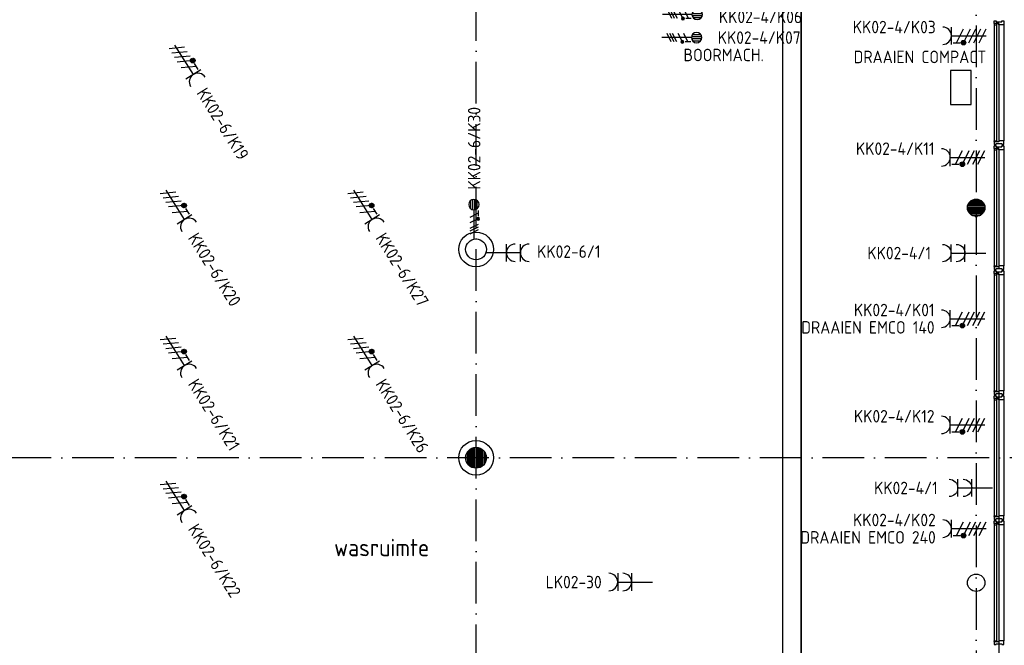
# Model space of a CAD drawing. Header units: millimetres. Extents: x 90707 to 259985, y -1262 to 84291.
# Tile 46 of 75: x 159476 to 173651, y 46108 to 55115. Entities that reach past the tile are written whole.
import ezdxf
from ezdxf.enums import TextEntityAlignment as Align

# ---------------------------------------------------------------- set-up
doc = ezdxf.new("R2010")
doc.units = ezdxf.units.MM
doc.header["$LTSCALE"] = 100
doc.linetypes.add('DASHDOT', pattern=[9, 6, -1.5, 0, -1.5])
doc.linetypes.add('HIDDEN', pattern=[9.525, 6.35, -3.175])
doc.layers.get('0').update_dxf_attribs({"linetype": 'CONTINUOUS'})
for name, color, linetype in [('AANSLWCD', 3, 'CONTINUOUS'), ('ABNSLWCD_ATTRIB', 2, 'CONTINUOUS'), ('AL$7----_STRAMIEN', 1, 'DASHDOT'), ('AL$8----_HULPKOLOM', 2, 'CONTINUOUS'), ('AL28----_KONSTRUKTIE', 3, 'CONTINUOUS'), ('AL31----_BUITENKOZ', 7, 'CONTINUOUS'), ('AL65----_BEVEILIGING', 7, 'CONTINUOUS'), ('ALXAA---_GEWBETON', 12, 'CONTINUOUS'), ('ALXOU---_GLAS', 7, 'CONTINUOUS'), ('EB62203-_ATTRIB', 2, 'CONTINUOUS'), ('EB62208-_ATTRIB', 2, 'CONTINUOUS'), ('EB62209-_ATTRIB', 2, 'CONTINUOUS'), ('EL62203-_KRACHT-WCD230', 3, 'CONTINUOUS'), ('EL62208-_KRACHT-WCD400', 3, 'CONTINUOUS'), ('EL62209-_KRACHT-ASP400', 3, 'CONTINUOUS'), ('EL6441--_DATACOM', 3, 'CONTINUOUS'), ('KABELGOOT', 8, 'CONTINUOUS'), ('LIJN070', 130, 'CONTINUOUS'), ('VOLGNUMMER', 7, 'CONTINUOUS')]:
    doc.layers.add(name, color=color, linetype=linetype)
doc.styles.add('1_8', font='ISO', dxfattribs={"height": 1.8})
doc.styles.add('2_0', font='iso', dxfattribs={"height": 200})
doc.styles.add('NORATT', font='isocp.shx')
doc.styles.get("Standard").update_dxf_attribs({"font": 'iso.shx'})

# ---------------------------------------------------------------- blocks, each defined once
blk = doc.blocks.new('ES3W2A')
for p, q in [((1.25, 2), (-1.25, 2)), ((0, 2), (0, -3)), ((1.25, 0), (-1.25, 0))]:
    blk.add_line(p, q)
for centre in [(0, 3.25), (0, 1.25)]:
    blk.add_arc(centre, 1.25, 180, 0)
at = {"style": '1_8'}
for tag, flags, p in [('VERMOGEN', 9, (-2.5, 5)), ('GROEP', 8, (0, 5)), ('SCHAK', 8, (2.5, 5)), ('GELIJK', 9, (5, 5)), ('KAST', 9, (7, 5)), ('TAL', 8, (2.5, 5))]:
    blk.add_attdef(tag, text='', height=1.8, rotation=90, dxfattribs=dict(at, flags=flags)).set_placement(p, align=Align.MIDDLE_CENTER)
at = {"style": '1_8', "width": 0.7, "flags": 8}
blk.add_attdef('DOEL', text='', height=1.8, rotation=90, dxfattribs=at).set_placement((-2.5, 5), align=Align.MIDDLE_LEFT)
at = {"style": '1_8', "flags": 9}
blk.add_attdef('M_CODE', text='', height=1.8, dxfattribs=at).set_placement((0, 0), align=Align.MIDDLE_CENTER)
blk = doc.blocks.new('ES2X2')
for p, q in [((-0.45, 1.4), (-0.45, 2.6)), ((-0.15, 1.27), (-0.15, 2.73)), ((0.15, 1.27), (0.15, 2.73)), ((0.45, 1.4), (0.45, 2.6)), ((0, 1.25), (0, -3))]:
    blk.add_line(p, q)
at = {"color": 1}
for p, q in [((-0.72, -0.21), (-0.72, 0.11)), ((-0.64, -0.25), (-0.64, 0.15)), ((-0.6, 1.15), (-0.6, 0.35)), ((-0.6, 0.75), (0.6, 0.15)), ((-0.56, -0.25), (-0.56, 0.15)), ((-0.48, -0.21), (-0.48, 0.11)), ((-0.6, -0.05), (0.6, -0.65)), ((-0.6, -0.85), (0.6, -1.45)), ((-0.6, -1.25), (0.6, -1.85)), ((-0.6, -1.65), (0.6, -2.25))]:
    blk.add_line(p, q, dxfattribs=at)
blk.add_circle((0, 2), 0.75)
blk.add_circle((-0.6, -0.05), 0.2, dxfattribs=at)
at = {"style": '1_8'}
for tag, flags, p in [('VERMOGEN', 9, (-2.5, 4.5)), ('GROEP', 8, (0, 4.5)), ('SCHAK', 8, (2.5, 4.5)), ('KAST', 9, (7, 4.5)), ('DOEL', 8, (-2.5, 1))]:
    blk.add_attdef(tag, text='', height=1.8, rotation=90, dxfattribs=dict(at, flags=flags)).set_placement(p, align=Align.MIDDLE_LEFT)
at = {"style": '1_8', "flags": 8}
blk.add_attdef('TAL', text='', height=1.8, rotation=90, dxfattribs=at).set_placement((2.5, 4.5), align=Align.MIDDLE_CENTER)
at = {"style": '1_8', "flags": 9}
blk.add_attdef('M_CODE', text='', height=1.8, dxfattribs=at).set_placement((0, 0), align=Align.MIDDLE_CENTER)
blk = doc.blocks.new('ES2W4A')
at = {"color": 0, "ltscale": 0.5}
for p, q in [((-1.25, 2), (1.25, 2)), ((0, 2), (0, -3))]:
    blk.add_line(p, q, dxfattribs=at)
at = {"color": 0}
for p, q in [((-1.25, 2), (1.25, 2)), ((0, 2), (0, -3))]:
    blk.add_line(p, q, dxfattribs=at)
at = {"color": 1, "ltscale": 0.5}
for p, q in [((-1, 1.75), (-1, 0.75)), ((-1.2, -0.02), (-1.2, 0.52)), ((-1.07, -0.08), (-1.07, 0.58)), ((-1, 1.25), (1, 0.25)), ((-1, 0.25), (1, -0.75)), ((-0.93, -0.08), (-0.93, 0.58)), ((-0.8, -0.02), (-0.8, 0.52)), ((-1, -0.5), (1, -1.5)), ((-1, -1.25), (1, -2.25)), ((-1, -2), (1, -3))]:
    blk.add_line(p, q, dxfattribs=at)
at = {"color": 1}
for p, q in [((-1, 1.75), (-1, 0.75)), ((-1.2, -0.02), (-1.2, 0.52)), ((-1.07, -0.08), (-1.07, 0.58)), ((-1, 1.25), (1, 0.25)), ((-1, 0.25), (1, -0.75)), ((-0.93, -0.08), (-0.93, 0.58)), ((-0.8, -0.02), (-0.8, 0.52)), ((-1, -0.5), (1, -1.5)), ((-1, -1.25), (1, -2.25)), ((-1, -2), (1, -3))]:
    blk.add_line(p, q, dxfattribs=at)
at = {"color": 1, "ltscale": 0.5}
blk.add_circle((-1, 0.25), 0.333, dxfattribs=at)
at = {"color": 1}
blk.add_circle((-1, 0.25), 0.333, dxfattribs=at)
at = {"color": 0, "ltscale": 0.5}
blk.add_arc((0, 3.25), 1.25, 180, 0, dxfattribs=at)
at = {"color": 0}
blk.add_arc((0, 3.25), 1.25, 180, 0, dxfattribs=at)
at = {"ltscale": 0.5, "style": 'NORATT'}
for tag, flags, p in [('VERMOGEN', 9, (-3.75, 4.25)), ('GROEP', 8, (1.25, 4.25)), ('DOEL', 8, (-1.25, 4.25)), ('KAST', 9, (3.75, 4.25)), ('TAL', 8, (-3.75, 4.25))]:
    blk.add_attdef(tag, text='', height=1.8, rotation=90, dxfattribs=dict(at, flags=flags)).set_placement(p, align=Align.MIDDLE_LEFT)
at = {"style": '1_8'}
for tag, flags, p in [('VERMOGEN', 9, (-3.75, 4.25)), ('GROEP', 8, (1.25, 4.25)), ('DOEL', 8, (-1.25, 4.25)), ('KAST', 9, (3.75, 4.25)), ('TAL', 8, (-3.75, 4.25))]:
    blk.add_attdef(tag, text='', height=1.8, rotation=90, dxfattribs=dict(at, flags=flags)).set_placement(p, align=Align.MIDDLE_LEFT)
at = {"color": 0, "ltscale": 0.5, "style": 'NORATT', "width": 0.7, "flags": 8}
blk.add_attdef('SCHAK', text='', height=1.8, rotation=90, dxfattribs=at).set_placement((3.75, 4.25), align=Align.MIDDLE_LEFT)
at = {"color": 0, "style": '1_8', "width": 0.7, "flags": 8}
blk.add_attdef('SCHAK', text='', height=1.8, rotation=90, dxfattribs=at).set_placement((3.75, 4.25), align=Align.MIDDLE_LEFT)
at = {"ltscale": 0.5, "style": 'NORATT', "flags": 9}
blk.add_attdef('GELIJK', text='', height=1.8, rotation=90, dxfattribs=at).set_placement((5, 5), align=Align.MIDDLE_CENTER)
at = {"style": '1_8', "flags": 9}
blk.add_attdef('GELIJK', text='', height=1.8, rotation=90, dxfattribs=at).set_placement((5, 5), align=Align.MIDDLE_CENTER)
at = {"ltscale": 0.5, "style": 'NORATT', "flags": 9}
blk.add_attdef('M_CODE', text='', height=1.8, dxfattribs=at).set_placement((0, 0), align=Align.MIDDLE_CENTER)
at = {"style": '1_8', "flags": 9}
blk.add_attdef('M_CODE', text='', height=1.8, dxfattribs=at).set_placement((0, 0), align=Align.MIDDLE_CENTER)
blk = doc.blocks.new('EH100000')
at = {"linetype": 'ByBlock'}
for p, q in [((1, 0.5), (0, 0.5)), ((1, 0.5, 1), (0, 0.5, 1)), ((0, -0.5, 1), (1, -0.5, 1)), ((1, -0.5), (0, -0.5))]:
    blk.add_line(p, q, dxfattribs=at)
at = {"linetype": 'ByBlock', "invisible_edges": 15}
for points in [[(1, -0.5), (0, -0.5), (0, 0.5), (1, 0.5)], [(0, 0.5), (1, 0.5), (1, 0.5, 1), (0, 0.5, 1)], [(0, -0.5, 1), (1, -0.5, 1), (1, -0.5), (0, -0.5)]]:
    blk.add_3dface(points, dxfattribs=at)
at = {"linetype": 'ByBlock', "style": '2_0', "flags": 8}
blk.add_attdef('FUNCTIE', text='', height=0.5, dxfattribs=at).set_placement((0.5, 0), align=Align.MIDDLE)
at = {"linetype": 'ByBlock', "flags": 9}
blk.add_attdef('SCHOT', text='', height=0.5, dxfattribs=at).set_placement((0.5, 0), align=Align.MIDDLE)
blk = doc.blocks.new('A$Cca306792')
at = {"layer": 'AL$7----_STRAMIEN', "color": 1}
for points in [[(82128, 78796), (82128, 39870)], [(74928, 39870), (74928, 78659)], [(146222, 50070), (3931, 50070)]]:
    blk.add_lwpolyline(points, dxfattribs=at)
at = {"layer": 'AL$8----_HULPKOLOM', "color": 8}
for centre in [(74928, 53070), (74928, 50070)]:
    blk.add_circle(centre, 250, dxfattribs=at)
at = {"layer": 'AL28----_KONSTRUKTIE', "color": 8}
for centre, radius in [((82128, 53670), 125), ((74928, 53070), 150), ((74928, 50070), 150), ((82128, 48270), 125)]:
    blk.add_circle(centre, radius, dxfattribs=at)
at = {"layer": 'AL31----_BUITENKOZ', "color": 8, "linetype": 'Continuous'}
for p, q in [((82388, 56322), (82388, 56361)), ((82388, 56361), (82394, 56361)), ((82455, 56322), (82388, 56322)), ((82393, 56317), (82388, 56317)), ((82388, 56317), (82388, 56305)), ((82388, 56305), (82425, 56305)), ((82425, 56322), (82393, 56322)), ((82393, 56322), (82393, 56317)), ((82394, 56361), (82408, 56361)), ((82408, 56361), (82408, 56361)), ((82408, 56361), (82418, 56361)), ((82418, 56361), (82418, 56347)), ((82418, 56347), (82498, 56347)), ((82425, 56305), (82425, 56322)), ((82455, 56305), (82455, 56322)), ((82508, 56305), (82455, 56305)), ((82498, 56347), (82498, 56361)), ((82498, 56361), (82508, 56361)), ((82508, 56361), (82508, 56361)), ((82508, 56361), (82521, 56361)), ((82516, 56305), (82508, 56305)), ((82520, 56305), (82516, 56305)), ((82527, 56305), (82520, 56305)), ((82521, 56361), (82527, 56361)), ((82527, 56361), (82527, 56342)), ((82527, 56342), (82527, 56305)), ((82388, 54623), (82388, 54635)), ((82388, 54635), (82425, 54635)), ((82393, 54623), (82388, 54623)), ((82388, 54618), (82388, 54579)), ((82455, 54618), (82388, 54618)), ((82388, 54579), (82394, 54579)), ((82393, 54618), (82393, 54623)), ((82425, 54618), (82393, 54618)), ((82394, 54579), (82408, 54579)), ((82408, 54579), (82408, 54579)), ((82408, 54579), (82418, 54579)), ((82418, 54579), (82418, 54593)), ((82418, 54593), (82498, 54593)), ((82425, 54635), (82425, 54618)), ((82508, 54635), (82455, 54635)), ((82455, 54635), (82455, 54618)), ((82498, 54593), (82498, 54579)), ((82498, 54579), (82507, 54579)), ((82507, 54579), (82507, 54579)), ((82507, 54579), (82521, 54579)), ((82516, 54635), (82508, 54635)), ((82520, 54635), (82516, 54635)), ((82527, 54635), (82520, 54635)), ((82521, 54579), (82527, 54579)), ((82527, 54598), (82527, 54635)), ((82527, 54579), (82527, 54598)), ((82388, 54522), (82388, 54561)), ((82388, 54561), (82394, 54561)), ((82455, 54522), (82388, 54522)), ((82393, 54517), (82388, 54517)), ((82388, 54517), (82388, 54505)), ((82388, 54505), (82425, 54505)), ((82425, 54522), (82393, 54522)), ((82393, 54522), (82393, 54517)), ((82394, 54561), (82408, 54561)), ((82408, 54561), (82408, 54561)), ((82408, 54561), (82418, 54561)), ((82418, 54561), (82418, 54547)), ((82418, 54547), (82498, 54547)), ((82425, 54505), (82425, 54522)), ((82455, 54505), (82455, 54522)), ((82508, 54505), (82455, 54505)), ((82498, 54547), (82498, 54561)), ((82498, 54561), (82508, 54561)), ((82508, 54561), (82508, 54561)), ((82508, 54561), (82521, 54561)), ((82516, 54505), (82508, 54505)), ((82520, 54505), (82516, 54505)), ((82527, 54505), (82520, 54505)), ((82521, 54561), (82527, 54561)), ((82527, 54561), (82527, 54542)), ((82527, 54542), (82527, 54505)), ((82388, 52823), (82388, 52835)), ((82388, 52835), (82425, 52835)), ((82393, 52823), (82388, 52823)), ((82388, 52818), (82388, 52779)), ((82455, 52818), (82388, 52818)), ((82388, 52779), (82394, 52779)), ((82388, 52722), (82388, 52761)), ((82388, 52761), (82394, 52761)), ((82393, 52818), (82393, 52823)), ((82425, 52818), (82393, 52818)), ((82394, 52779), (82408, 52779)), ((82394, 52761), (82408, 52761)), ((82408, 52779), (82408, 52779)), ((82408, 52779), (82418, 52779)), ((82408, 52761), (82408, 52761)), ((82408, 52761), (82418, 52761)), ((82418, 52779), (82418, 52793)), ((82418, 52793), (82498, 52793)), ((82418, 52761), (82418, 52747)), ((82418, 52747), (82498, 52747)), ((82425, 52835), (82425, 52818)), ((82508, 52835), (82455, 52835)), ((82455, 52835), (82455, 52818)), ((82498, 52793), (82498, 52779)), ((82498, 52779), (82507, 52779)), ((82498, 52747), (82498, 52761)), ((82498, 52761), (82508, 52761)), ((82507, 52779), (82507, 52779)), ((82507, 52779), (82521, 52779)), ((82516, 52835), (82508, 52835)), ((82508, 52761), (82508, 52761)), ((82508, 52761), (82521, 52761)), ((82520, 52835), (82516, 52835)), ((82527, 52835), (82520, 52835)), ((82521, 52779), (82527, 52779)), ((82521, 52761), (82527, 52761)), ((82527, 52798), (82527, 52835)), ((82527, 52779), (82527, 52798)), ((82527, 52761), (82527, 52742)), ((82527, 52742), (82527, 52705)), ((82455, 52722), (82388, 52722)), ((82393, 52717), (82388, 52717)), ((82388, 52717), (82388, 52705)), ((82388, 52705), (82425, 52705)), ((82425, 52722), (82393, 52722)), ((82393, 52722), (82393, 52717)), ((82425, 52705), (82425, 52722)), ((82455, 52705), (82455, 52722)), ((82508, 52705), (82455, 52705)), ((82516, 52705), (82508, 52705)), ((82520, 52705), (82516, 52705)), ((82527, 52705), (82520, 52705)), ((82388, 51023), (82388, 51035)), ((82388, 51035), (82425, 51035)), ((82425, 51035), (82425, 51018)), ((82508, 51035), (82455, 51035)), ((82455, 51035), (82455, 51018)), ((82516, 51035), (82508, 51035)), ((82520, 51035), (82516, 51035)), ((82527, 51035), (82520, 51035)), ((82527, 50998), (82527, 51035)), ((82393, 51023), (82388, 51023)), ((82388, 51018), (82388, 50979)), ((82455, 51018), (82388, 51018)), ((82388, 50979), (82394, 50979)), ((82388, 50922), (82388, 50961)), ((82388, 50961), (82394, 50961)), ((82455, 50922), (82388, 50922)), ((82393, 50917), (82388, 50917)), ((82388, 50917), (82388, 50905)), ((82388, 50905), (82425, 50905)), ((82393, 51018), (82393, 51023)), ((82425, 51018), (82393, 51018)), ((82425, 50922), (82393, 50922)), ((82393, 50922), (82393, 50917)), ((82394, 50979), (82408, 50979)), ((82394, 50961), (82408, 50961)), ((82408, 50979), (82408, 50979)), ((82408, 50979), (82418, 50979)), ((82408, 50961), (82408, 50961)), ((82408, 50961), (82418, 50961)), ((82418, 50979), (82418, 50993)), ((82418, 50993), (82498, 50993)), ((82418, 50961), (82418, 50947)), ((82418, 50947), (82498, 50947)), ((82425, 50905), (82425, 50922)), ((82455, 50905), (82455, 50922)), ((82508, 50905), (82455, 50905)), ((82498, 50993), (82498, 50979)), ((82498, 50979), (82507, 50979)), ((82498, 50947), (82498, 50961)), ((82498, 50961), (82508, 50961)), ((82507, 50979), (82507, 50979)), ((82507, 50979), (82521, 50979)), ((82508, 50961), (82508, 50961)), ((82508, 50961), (82521, 50961)), ((82516, 50905), (82508, 50905)), ((82520, 50905), (82516, 50905)), ((82527, 50905), (82520, 50905)), ((82521, 50979), (82527, 50979)), ((82521, 50961), (82527, 50961)), ((82527, 50979), (82527, 50998)), ((82527, 50961), (82527, 50942)), ((82527, 50942), (82527, 50905)), ((82388, 49223), (82388, 49235)), ((82388, 49235), (82425, 49235)), ((82393, 49223), (82388, 49223)), ((82388, 49218), (82388, 49179)), ((82455, 49218), (82388, 49218)), ((82393, 49218), (82393, 49223)), ((82425, 49218), (82393, 49218)), ((82418, 49179), (82418, 49193)), ((82418, 49193), (82498, 49193)), ((82425, 49235), (82425, 49218)), ((82508, 49235), (82455, 49235)), ((82455, 49235), (82455, 49218)), ((82498, 49193), (82498, 49179)), ((82516, 49235), (82508, 49235)), ((82520, 49235), (82516, 49235)), ((82527, 49235), (82520, 49235)), ((82527, 49198), (82527, 49235)), ((82527, 49179), (82527, 49198)), ((82388, 49179), (82394, 49179)), ((82388, 49122), (82388, 49161)), ((82388, 49161), (82394, 49161)), ((82455, 49122), (82388, 49122)), ((82393, 49117), (82388, 49117)), ((82388, 49117), (82388, 49105)), ((82388, 49105), (82425, 49105)), ((82425, 49122), (82393, 49122)), ((82393, 49122), (82393, 49117)), ((82394, 49179), (82408, 49179)), ((82394, 49161), (82408, 49161)), ((82408, 49179), (82408, 49179)), ((82408, 49179), (82418, 49179)), ((82408, 49161), (82408, 49161)), ((82408, 49161), (82418, 49161)), ((82418, 49161), (82418, 49147)), ((82418, 49147), (82498, 49147)), ((82425, 49105), (82425, 49122)), ((82455, 49105), (82455, 49122)), ((82508, 49105), (82455, 49105)), ((82498, 49179), (82507, 49179)), ((82498, 49147), (82498, 49161)), ((82498, 49161), (82508, 49161)), ((82507, 49179), (82507, 49179)), ((82507, 49179), (82521, 49179)), ((82508, 49161), (82508, 49161)), ((82508, 49161), (82521, 49161)), ((82516, 49105), (82508, 49105)), ((82520, 49105), (82516, 49105)), ((82527, 49105), (82520, 49105)), ((82521, 49179), (82527, 49179)), ((82521, 49161), (82527, 49161)), ((82527, 49161), (82527, 49142)), ((82527, 49142), (82527, 49105)), ((82388, 47423), (82388, 47435)), ((82388, 47435), (82425, 47435)), ((82393, 47423), (82388, 47423)), ((82388, 47418), (82388, 47379)), ((82455, 47418), (82388, 47418)), ((82388, 47379), (82394, 47379)), ((82393, 47418), (82393, 47423)), ((82425, 47418), (82393, 47418)), ((82394, 47379), (82408, 47379)), ((82408, 47379), (82408, 47379)), ((82408, 47379), (82418, 47379)), ((82418, 47379), (82418, 47393)), ((82418, 47393), (82498, 47393)), ((82425, 47435), (82425, 47418)), ((82508, 47435), (82455, 47435)), ((82455, 47435), (82455, 47418)), ((82498, 47393), (82498, 47379)), ((82498, 47379), (82507, 47379)), ((82507, 47379), (82507, 47379)), ((82507, 47379), (82521, 47379)), ((82516, 47435), (82508, 47435)), ((82520, 47435), (82516, 47435)), ((82527, 47435), (82520, 47435)), ((82521, 47379), (82527, 47379)), ((82527, 47398), (82527, 47435)), ((82527, 47379), (82527, 47398))]:
    blk.add_line(p, q, dxfattribs=at)
at = {"layer": 'AL31----_BUITENKOZ', "color": 8}
for p, q in [((82388, 56305), (82388, 54635)), ((82527, 56305), (82527, 54635)), ((82388, 54505), (82388, 52835)), ((82527, 54505), (82527, 52835)), ((82388, 52705), (82388, 51035)), ((82527, 52705), (82527, 51035)), ((82388, 50905), (82388, 49235)), ((82527, 50905), (82527, 49235)), ((82388, 49105), (82388, 47435)), ((82527, 49105), (82527, 47435))]:
    blk.add_line(p, q, dxfattribs=at)
at = {"layer": 'AL65----_BEVEILIGING', "color": 8}
for p, q in [((82058, 55644), (81758, 55644)), ((81758, 55644), (81758, 55157)), ((82058, 55157), (82058, 55644)), ((81758, 55157), (82058, 55157))]:
    blk.add_line(p, q, dxfattribs=at)
at = {"layer": 'ALXAA---_GEWBETON', "color": 8}
for p, q in [((82016, 53725), (82240, 53725)), ((82029, 53745), (82228, 53745)), ((82048, 53765), (82209, 53765)), ((82081, 53785), (82176, 53785)), ((82003, 53665), (82253, 53665)), ((82004, 53685), (82252, 53685)), ((82006, 53645), (82251, 53645)), ((82009, 53705), (82248, 53705)), ((82011, 53625), (82245, 53625)), ((82021, 53605), (82236, 53605)), ((82036, 53585), (82221, 53585)), ((82059, 53565), (82197, 53565)), ((82115, 53545), (82142, 53545)), ((74828, 49958), (74828, 50181)), ((74848, 49943), (74848, 50196)), ((74868, 49932), (74868, 50207)), ((74888, 49925), (74888, 50214)), ((74908, 49921), (74908, 50218)), ((74928, 49920), (74928, 50220)), ((74948, 49921), (74948, 50218)), ((74968, 49925), (74968, 50214)), ((74988, 49932), (74988, 50207)), ((75008, 49943), (75008, 50196)), ((75028, 49958), (75028, 50181)), ((74788, 50016), (74788, 50123)), ((74808, 49980), (74808, 50160)), ((75048, 49980), (75048, 50160)), ((75068, 50016), (75068, 50123))]:
    blk.add_line(p, q, dxfattribs=at)
at = {"layer": 'ALXOU---_GLAS', "color": 8}
for p, q in [((82427, 54620), (82427, 56320)), ((82427, 56320), (82453, 56320)), ((82453, 56320), (82453, 54620)), ((82453, 54620), (82427, 54620)), ((82427, 52820), (82427, 54520)), ((82427, 54520), (82453, 54520)), ((82453, 54520), (82453, 52820)), ((82453, 52820), (82427, 52820)), ((82427, 51020), (82427, 52720)), ((82427, 52720), (82453, 52720)), ((82453, 52720), (82453, 51020)), ((82453, 51020), (82427, 51020)), ((82427, 49220), (82427, 50920)), ((82427, 50920), (82453, 50920)), ((82453, 50920), (82453, 49220)), ((82453, 49220), (82427, 49220)), ((82427, 47420), (82427, 49120)), ((82427, 49120), (82453, 49120)), ((82453, 49120), (82453, 47420)), ((82453, 47420), (82427, 47420))]:
    blk.add_line(p, q, dxfattribs=at)
at = {"layer": 'KABELGOOT', "xscale": 20309.99999999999, "yscale": 270, "zscale": 60, "rotation": 90}
blk.add_blockref('EH100000', (79473, 37891), dxfattribs=at)
at = {"layer": 'VOLGNUMMER', "color": 252, "linetype": 'ByBlock'}
blk.add_text('wasruimte', height=250, dxfattribs=at).set_placement((72885, 48652))
for tag, p in [('0.28', (16187, 74214)), ('0.16', (78893, 73105)), ('0.17', (62961, 72994)), ('0.29', (35887, 72529)), ('0.18', (53124, 64542)), ('0.701', (85482, 63517)), ('0.30', (29366, 63128)), ('0.32', (36092, 63166)), ('0.12', (90689, 63024)), ('0.29A', (33165, 62745)), ('0.30', (38191, 61494)), ('0.19', (61479, 61433)), ('0.27', (17657, 61363)), ('0.14', (89762, 60088)), ('0.33', (45869, 59450)), ('0.15', (73454, 57402)), ('0.25', (28058, 57013)), ('0.801', (112714, 57073)), ('0.18A', (61029, 56759)), ('0.26A', (36299, 54851)), ('0.20', (60895, 53506)), ('0.800', (90980, 50804)), ('0.25A', (73288, 48435)), ('0.300', (94483, 48257)), ('0.21', (58702, 48178)), ('0.24', (35041, 47783)), ('0.102', (87631, 47613)), ('0.26', (18559, 46119)), ('0.203', (95795, 46197)), ('0.802', (68387, 42721)), ('0.204', (95497, 42149)), ('0.07B', (66790, 38909)), ('0.702', (95327, 36513))]:
    blk.add_attdef(tag, text='', height=250, dxfattribs=at).set_placement(p, align=Align.MIDDLE_CENTER)
at = {"layer": 'VOLGNUMMER', "color": 8, "linetype": 'ByBlock'}
blk.add_attdef('0.600', text='', height=250, dxfattribs=at).set_placement((96800, 48300), align=Align.MIDDLE_CENTER)

msp = doc.modelspace()

# ---------------------------------------------------------------- linework, layer by layer
at = {"layer": 'LIJN070', "linetype": 'HIDDEN'}
msp.add_line((173575, 34378), (173575, 78198), dxfattribs=at)

# ---------------------------------------------------------------- block references
at = {"layer": 'AANSLWCD'}
ref = msp.add_blockref('ES3W2A', (166484, 51760), dxfattribs=dict(at, xscale=100, yscale=100, zscale=100, rotation=270))
ref.add_attrib('GROEP', 'KK02-6/1', dxfattribs={"layer": 'ABNSLWCD_ATTRIB', "color": 1, "height": 180, "style": '1_8', "flags": 8}).set_placement((166925, 51776), align=Align.MIDDLE_LEFT)
ref = msp.add_blockref('ES3W2A', (173085, 51755, 1050), dxfattribs=dict(at, xscale=-100, yscale=100, zscale=100, rotation=90))
ref.add_attrib('GROEP', ' KK02-4/1', dxfattribs={"layer": 'ABNSLWCD_ATTRIB', "color": 1, "height": 180, "style": '1_8', "flags": 8}).set_placement((171577, 51755, 1050), align=Align.MIDDLE_LEFT)
ref = msp.add_blockref('ES3W2A', (173182, 48373, 1050), dxfattribs=dict(at, xscale=-100, yscale=100, zscale=100, rotation=90))
ref.add_attrib('GROEP', ' KK02-4/1', dxfattribs={"layer": 'ABNSLWCD_ATTRIB', "color": 1, "height": 180, "style": '1_8', "flags": 8}).set_placement((171673, 48373, 1050), align=Align.MIDDLE_LEFT)
at = {"layer": 'EL62203-_KRACHT-WCD230'}
ref = msp.add_blockref('ES3W2A', (168285, 47019, 1050), dxfattribs=dict(at, xscale=100, yscale=100, zscale=100, rotation=90))
ref.add_attrib('GROEP', 'LK02-30', dxfattribs={"layer": 'EB62203-_ATTRIB', "color": 1, "height": 180, "style": '1_8', "flags": 8}).set_placement((167049, 47018, 1050), align=Align.MIDDLE_LEFT)
at = {"layer": 'EL62208-_KRACHT-WCD400', "ltscale": 0.5}
ref = msp.add_blockref('ES2W4A', (173089, 54884, 1050), dxfattribs=dict(at, xscale=100, yscale=100, zscale=100, rotation=90))
ref.add_attrib('DOEL', 'DRAAIEN COMPACT ', dxfattribs={"layer": 'EB62208-_ATTRIB', "color": 1, "ltscale": 0.5, "height": 180, "style": 'NORATT', "flags": 8}).set_placement((173494, 54579, 1050), align=Align.MIDDLE_RIGHT)
ref.add_attrib('GROEP', 'KK02-4/K03', dxfattribs={"layer": 'EB62208-_ATTRIB', "color": 1, "ltscale": 0.5, "height": 180, "style": 'NORATT', "flags": 8}).set_placement((172664, 55009, 1050), align=Align.MIDDLE_RIGHT)
ref = msp.add_blockref('ES2W4A', (161870, 54495), dxfattribs=dict(at, xscale=100, yscale=100, zscale=100, rotation=212.0261621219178))
ref.add_attrib('GROEP', 'KK02-6/K19', dxfattribs={"layer": 'EB62208-_ATTRIB', "color": 1, "ltscale": 0.5, "height": 180, "rotation": 302.0262, "style": 'NORATT', "flags": 8}).set_placement((162092, 54108), align=Align.MIDDLE_LEFT)
ref = msp.add_blockref('ES2W4A', (173072, 53133, 1050), dxfattribs=dict(at, xscale=100, yscale=100, zscale=100, rotation=90))
ref.add_attrib('GROEP', 'KK02-4/K11', dxfattribs={"layer": 'EB62208-_ATTRIB', "color": 1, "ltscale": 0.5, "height": 180, "style": 'NORATT', "flags": 8}).set_placement((172647, 53258, 1050), align=Align.MIDDLE_RIGHT)
ref = msp.add_blockref('ES2W4A', (161744, 52408), dxfattribs=dict(at, xscale=100, yscale=100, zscale=100, rotation=212.0261621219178))
ref.add_attrib('GROEP', 'KK02-6/K20', dxfattribs={"layer": 'EB62208-_ATTRIB', "color": 1, "ltscale": 0.5, "height": 180, "rotation": 302.0262, "style": 'NORATT', "flags": 8}).set_placement((161967, 52020), align=Align.MIDDLE_LEFT)
ref = msp.add_blockref('ES2W4A', (164444, 52408), dxfattribs=dict(at, xscale=100, yscale=100, zscale=100, rotation=212.0261621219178))
ref.add_attrib('GROEP', 'KK02-6/K27', dxfattribs={"layer": 'EB62208-_ATTRIB', "color": 1, "ltscale": 0.5, "height": 180, "rotation": 302.0262, "style": 'NORATT', "flags": 8}).set_placement((164667, 52020), align=Align.MIDDLE_LEFT)
ref = msp.add_blockref('ES2W4A', (173072, 50810, 1050), dxfattribs=dict(at, xscale=100, yscale=100, zscale=100, rotation=90))
ref.add_attrib('DOEL', 'DRAAIEN EMCO 140', dxfattribs={"layer": 'EB62208-_ATTRIB', "color": 1, "ltscale": 0.5, "height": 180, "style": 'NORATT', "flags": 8}).set_placement((172647, 50685, 1050), align=Align.MIDDLE_RIGHT)
ref.add_attrib('GROEP', 'KK02-4/K01', dxfattribs={"layer": 'EB62208-_ATTRIB', "color": 1, "ltscale": 0.5, "height": 180, "style": 'NORATT', "flags": 8}).set_placement((172647, 50935, 1050), align=Align.MIDDLE_RIGHT)
ref = msp.add_blockref('ES2W4A', (161744, 50304), dxfattribs=dict(at, xscale=100, yscale=100, zscale=100, rotation=212.0261621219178))
ref.add_attrib('GROEP', 'KK02-6/K21', dxfattribs={"layer": 'EB62208-_ATTRIB', "color": 1, "ltscale": 0.5, "height": 180, "rotation": 302.0262, "style": 'NORATT', "flags": 8}).set_placement((161967, 49917), align=Align.MIDDLE_LEFT)
ref = msp.add_blockref('ES2W4A', (164444, 50304), dxfattribs=dict(at, xscale=100, yscale=100, zscale=100, rotation=212.0261621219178))
ref.add_attrib('GROEP', 'KK02-6/K26', dxfattribs={"layer": 'EB62208-_ATTRIB', "color": 1, "ltscale": 0.5, "height": 180, "rotation": 302.0262, "style": 'NORATT', "flags": 8}).set_placement((164667, 49917), align=Align.MIDDLE_LEFT)
ref = msp.add_blockref('ES2W4A', (173072, 49280, 1050), dxfattribs=dict(at, xscale=100, yscale=100, zscale=100, rotation=90))
ref.add_attrib('GROEP', 'KK02-4/K12', dxfattribs={"layer": 'EB62208-_ATTRIB', "color": 1, "ltscale": 0.5, "height": 180, "style": 'NORATT', "flags": 8}).set_placement((172647, 49405, 1050), align=Align.MIDDLE_RIGHT)
ref = msp.add_blockref('ES2W4A', (161744, 48217), dxfattribs=dict(at, xscale=100, yscale=100, zscale=100, rotation=212.0261621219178))
ref.add_attrib('GROEP', 'KK02-6/K22', dxfattribs={"layer": 'EB62208-_ATTRIB', "color": 1, "ltscale": 0.5, "height": 180, "rotation": 302.0262, "style": 'NORATT', "flags": 8}).set_placement((161967, 47829), align=Align.MIDDLE_LEFT)
ref = msp.add_blockref('ES2W4A', (173089, 47787, 1050), dxfattribs=dict(at, xscale=100, yscale=100, zscale=100, rotation=90))
ref.add_attrib('DOEL', 'DRAAIEN EMCO 240', dxfattribs={"layer": 'EB62208-_ATTRIB', "color": 1, "ltscale": 0.5, "height": 180, "style": 'NORATT', "flags": 8}).set_placement((172664, 47662, 1050), align=Align.MIDDLE_RIGHT)
ref.add_attrib('GROEP', 'KK02-4/K02', dxfattribs={"layer": 'EB62208-_ATTRIB', "color": 1, "ltscale": 0.5, "height": 180, "style": 'NORATT', "flags": 8}).set_placement((172664, 47912, 1050), align=Align.MIDDLE_RIGHT)
at = {"layer": 'EL62209-_KRACHT-ASP400'}
ref = msp.add_blockref('ES2X2', (169030, 55191, 1050), dxfattribs=dict(at, xscale=-100, yscale=100, zscale=100, rotation=270))
ref.add_attrib('DOEL', 'BOORMACH.', dxfattribs={"layer": 'EB62209-_ATTRIB', "color": 1, "height": 180, "style": '1_8', "flags": 8}).set_placement((170239, 55402, 1050), align=Align.MIDDLE_RIGHT)
ref.add_attrib('GROEP', 'KK02-4/K06', dxfattribs={"layer": 'EB62209-_ATTRIB', "color": 1, "height": 180, "style": '1_8', "flags": 8}).set_placement((170740, 55155, 1050), align=Align.MIDDLE_RIGHT)
ref = msp.add_blockref('ES2X2', (169021, 54857, 1050), dxfattribs=dict(at, xscale=-100, yscale=100, zscale=100, rotation=270))
ref.add_attrib('DOEL', 'BOORMACH.', dxfattribs={"layer": 'EB62209-_ATTRIB', "color": 1, "height": 180, "style": '1_8', "flags": 8}).set_placement((170189, 54607, 1050), align=Align.MIDDLE_RIGHT)
ref.add_attrib('GROEP', 'KK02-4/K07', dxfattribs={"layer": 'EB62209-_ATTRIB', "color": 1, "height": 180, "style": '1_8', "flags": 8}).set_placement((170719, 54857, 1050), align=Align.MIDDLE_RIGHT)
ref = msp.add_blockref('ES2X2', (166015, 52253), dxfattribs=dict(at, xscale=-100, yscale=100, zscale=100))
ref.add_attrib('GROEP', 'KK02-6/K30', dxfattribs={"layer": 'EB62209-_ATTRIB', "color": 1, "height": 180, "rotation": 90, "style": '1_8', "flags": 8}).set_placement((166019, 53859), align=Align.MIDDLE_RIGHT)
at = {"layer": 'EL6441--_DATACOM'}
msp.add_blockref('A$Cca306792', (91118, -1262), dxfattribs=at)

doc.saveas('drawing.dxf')
